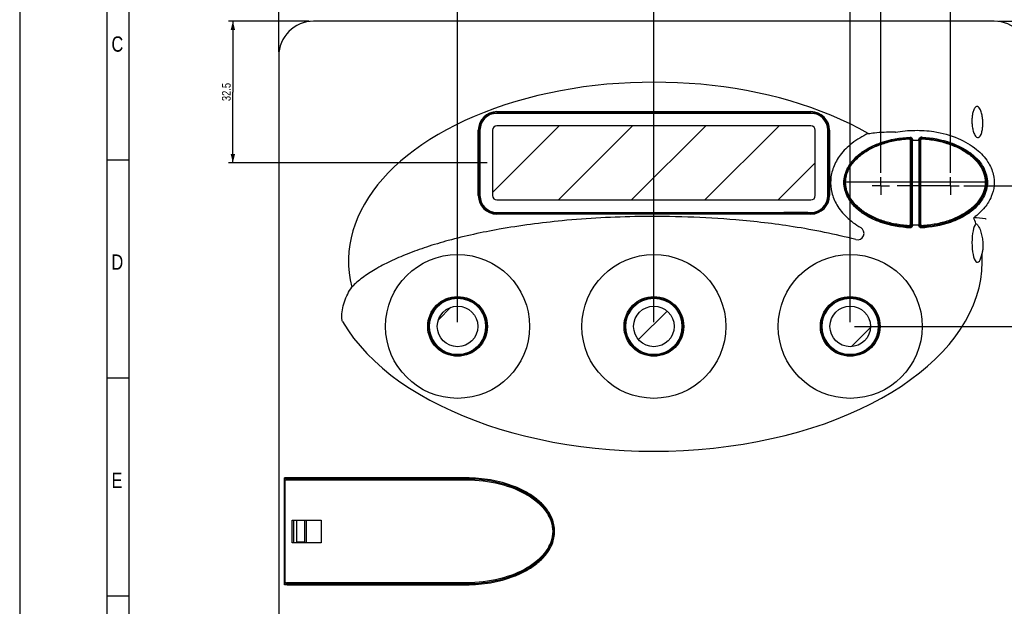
# Model space of a CAD drawing. Header units: millimetres. Extents: x 0 to 594, y 0 to 439.
# Tile 7 of 57: x 0 to 226, y 158 to 292. Entities that reach past the tile are written whole.
import ezdxf

# ---------------------------------------------------------------- set-up
doc = ezdxf.new("R2010")
doc.units = ezdxf.units.MM
doc.header["$LTSCALE"] = 32.67
doc.linetypes.add('CENTER', pattern=[0.6, 0.375, -0.075, 0.075, -0.075])
doc.layers.get('0').update_dxf_attribs({"linetype": 'CONTINUOUS'})
doc.layers.add('DEFAULT_1', color=7, linetype='CENTER')
doc.styles.get("Standard").update_dxf_attribs({"font": 'txt', "width": 0.8})
doc.dimstyles.new('DIMSTYLE_1', dxfattribs={"dimtxt": 2, "dimasz": 2, "dimexe": 0.18, "dimexo": 0.0625, "dimgap": 0.09, "dimtad": 1, "dimdsep": 46, "dimtxsty": 'Standard', "dimblk": '_FILLED', "dimblk1": '_FILLED', "dimblk2": '_FILLED', "dimcen": 0.09, "dimadec": 0, "dimazin": 0, "dimtp": 0.01, "dimtm": 0.01, "dimtfac": 1, "dimtofl": 0, "dimtmove": 0, "dimatfit": 3, "dimldrblk": '_FILLED', "dimfxl": 0, "dimtolj": 1, "dimarcsym": 0})

# ---------------------------------------------------------------- blocks, each defined once
blk = doc.blocks.new('_FILLED')
at = {"color": 0, "linetype": 'ByBlock'}
blk.add_solid([(0, 0), (-1, 0.25), (-1, -0.25)], dxfattribs=at)
blk = doc.blocks.new('*D1')
at = {"color": 2, "linetype": 'Continuous'}
for p, q in [((59.38, 284.89), (59.38, 314.46)), ((231.38, 284.89), (231.38, 314.46)), ((59.38, 313.46), (145.38, 313.46)), ((231.38, 313.46), (145.38, 313.46))]:
    blk.add_line(p, q, dxfattribs=at)
at = {"color": 2, "linetype": 'Continuous', "xscale": 2, "yscale": 2, "zscale": 2, "rotation": 180}
blk.add_blockref('_FILLED', (59.38, 313.46), dxfattribs=at)
at = {"color": 2, "linetype": 'Continuous', "xscale": 2, "yscale": 2, "zscale": 2}
blk.add_blockref('_FILLED', (231.38, 313.46), dxfattribs=at)
at = {"color": 2, "linetype": 'Continuous', "insert": (145.38, 315.96), "char_height": 2, "width": 4.8, "attachment_point": 2, "line_spacing_factor": 0.9}
blk.add_mtext('172', dxfattribs=at)
blk = doc.blocks.new('*D6')
at = {"color": 2, "linetype": 'Continuous'}
for p, q in [((145.38, 222.89), (145.38, 304.74)), ((190.38, 222.89), (190.38, 304.74)), ((145.38, 303.74), (167.88, 303.74)), ((190.38, 303.74), (167.88, 303.74))]:
    blk.add_line(p, q, dxfattribs=at)
at = {"color": 2, "linetype": 'Continuous', "xscale": 2, "yscale": 2, "zscale": 2, "rotation": 180}
blk.add_blockref('_FILLED', (145.38, 303.74), dxfattribs=at)
at = {"color": 2, "linetype": 'Continuous', "xscale": 2, "yscale": 2, "zscale": 2}
blk.add_blockref('_FILLED', (190.38, 303.74), dxfattribs=at)
at = {"color": 2, "linetype": 'Continuous', "insert": (167.88, 306.24), "char_height": 2, "width": 3.2, "attachment_point": 2, "line_spacing_factor": 0.9}
blk.add_mtext('45', dxfattribs=at)
blk = doc.blocks.new('*D7')
at = {"color": 2, "linetype": 'Continuous'}
for p, q in [((100.38, 222.89), (100.38, 304.74)), ((145.38, 222.89), (145.38, 304.74)), ((100.38, 303.74), (122.88, 303.74)), ((145.38, 303.74), (122.88, 303.74))]:
    blk.add_line(p, q, dxfattribs=at)
at = {"color": 2, "linetype": 'Continuous', "xscale": 2, "yscale": 2, "zscale": 2, "rotation": 180}
blk.add_blockref('_FILLED', (100.38, 303.74), dxfattribs=at)
at = {"color": 2, "linetype": 'Continuous', "xscale": 2, "yscale": 2, "zscale": 2}
blk.add_blockref('_FILLED', (145.38, 303.74), dxfattribs=at)
at = {"color": 2, "linetype": 'Continuous', "insert": (122.88, 306.24), "char_height": 2, "width": 3.2, "attachment_point": 2, "line_spacing_factor": 0.9}
blk.add_mtext('45', dxfattribs=at)
blk = doc.blocks.new('*D8')
at = {"color": 2, "linetype": 'Continuous'}
for p, q in [((190.38, 222.89), (190.38, 304.74)), ((231.38, 284.89), (231.38, 304.74)), ((190.38, 303.74), (210.88, 303.74)), ((231.38, 303.74), (210.88, 303.74))]:
    blk.add_line(p, q, dxfattribs=at)
at = {"color": 2, "linetype": 'Continuous', "xscale": 2, "yscale": 2, "zscale": 2, "rotation": 180}
blk.add_blockref('_FILLED', (190.38, 303.74), dxfattribs=at)
at = {"color": 2, "linetype": 'Continuous', "xscale": 2, "yscale": 2, "zscale": 2}
blk.add_blockref('_FILLED', (231.38, 303.74), dxfattribs=at)
at = {"color": 2, "linetype": 'Continuous', "insert": (210.88, 306.24), "char_height": 2, "width": 3.2, "attachment_point": 2, "line_spacing_factor": 0.9}
blk.add_mtext('41', dxfattribs=at)
blk = doc.blocks.new('*D9')
at = {"color": 2, "linetype": 'Continuous'}
for p, q in [((59.38, 284.89), (59.38, 304.74)), ((100.38, 222.89), (100.38, 304.74)), ((59.38, 303.74), (79.88, 303.74)), ((100.38, 303.74), (79.88, 303.74))]:
    blk.add_line(p, q, dxfattribs=at)
at = {"color": 2, "linetype": 'Continuous', "xscale": 2, "yscale": 2, "zscale": 2, "rotation": 180}
blk.add_blockref('_FILLED', (59.38, 303.74), dxfattribs=at)
at = {"color": 2, "linetype": 'Continuous', "xscale": 2, "yscale": 2, "zscale": 2}
blk.add_blockref('_FILLED', (100.38, 303.74), dxfattribs=at)
at = {"color": 2, "linetype": 'Continuous', "insert": (79.88, 306.24), "char_height": 2, "width": 3.2, "attachment_point": 2, "line_spacing_factor": 0.9}
blk.add_mtext('41', dxfattribs=at)
blk = doc.blocks.new('*D33')
at = {"color": 2, "linetype": 'Continuous'}
for p, q in [((213.38, 257.09), (213.38, 297.67)), ((213.38, 296.67), (222.38, 296.67)), ((231.38, 296.67), (222.38, 296.67)), ((231.38, 284.89), (231.38, 297.67))]:
    blk.add_line(p, q, dxfattribs=at)
at = {"color": 2, "linetype": 'Continuous', "xscale": 2, "yscale": 2, "zscale": 2, "rotation": 180}
blk.add_blockref('_FILLED', (213.38, 296.67), dxfattribs=at)
at = {"color": 2, "linetype": 'Continuous', "xscale": 2, "yscale": 2, "zscale": 2}
blk.add_blockref('_FILLED', (231.38, 296.67), dxfattribs=at)
at = {"color": 2, "linetype": 'Continuous', "insert": (222.38, 299.17), "char_height": 2, "width": 3.2, "attachment_point": 2, "line_spacing_factor": 0.9}
blk.add_mtext('18', dxfattribs=at)
blk = doc.blocks.new('*D34')
at = {"color": 2, "linetype": 'Continuous'}
for p, q in [((197.38, 257.09), (197.38, 297.67)), ((197.38, 296.67), (205.38, 296.67)), ((213.38, 296.67), (205.38, 296.67)), ((213.38, 257.09), (213.38, 297.67))]:
    blk.add_line(p, q, dxfattribs=at)
at = {"color": 2, "linetype": 'Continuous', "xscale": 2, "yscale": 2, "zscale": 2, "rotation": 180}
blk.add_blockref('_FILLED', (197.38, 296.67), dxfattribs=at)
at = {"color": 2, "linetype": 'Continuous', "xscale": 2, "yscale": 2, "zscale": 2}
blk.add_blockref('_FILLED', (213.38, 296.67), dxfattribs=at)
at = {"color": 2, "linetype": 'Continuous', "insert": (205.38, 299.17), "char_height": 2, "width": 3.2, "attachment_point": 2, "line_spacing_factor": 0.9}
blk.add_mtext('16', dxfattribs=at)
blk = doc.blocks.new('*D35')
at = {"color": 2, "linetype": 'Continuous'}
for p, q in [((224.38, 291.89), (240.15, 291.89)), ((239.15, 291.89), (239.15, 272.99)), ((239.15, 254.09), (239.15, 272.99)), ((216.38, 254.09), (240.15, 254.09))]:
    blk.add_line(p, q, dxfattribs=at)
at = {"color": 2, "linetype": 'Continuous', "xscale": 2, "yscale": 2, "zscale": 2}
for p, rotation in [((239.15, 291.89), 90), ((239.15, 254.09), 270)]:
    blk.add_blockref('_FILLED', p, dxfattribs=dict(at, rotation=rotation))
at = {"color": 2, "linetype": 'Continuous', "insert": (236.65, 272.99), "char_height": 2, "width": 6.4, "attachment_point": 2, "rotation": 90, "line_spacing_factor": 0.9}
blk.add_mtext('37.8', dxfattribs=at)
blk = doc.blocks.new('*D36')
at = {"color": 2, "linetype": 'Continuous'}
for p, q in [((66.38, 291.89), (47.87, 291.89)), ((48.87, 291.89), (48.87, 275.64)), ((48.87, 259.39), (48.87, 275.64)), ((107.13, 259.39), (47.87, 259.39))]:
    blk.add_line(p, q, dxfattribs=at)
at = {"color": 2, "linetype": 'Continuous', "xscale": 2, "yscale": 2, "zscale": 2}
for p, rotation in [((48.87, 291.89), 90), ((48.87, 259.39), 270)]:
    blk.add_blockref('_FILLED', p, dxfattribs=dict(at, rotation=rotation))
at = {"color": 2, "linetype": 'Continuous', "insert": (46.37, 275.64), "char_height": 2, "width": 6.4, "attachment_point": 2, "rotation": 90, "line_spacing_factor": 0.9}
blk.add_mtext('32.5', dxfattribs=at)
blk = doc.blocks.new('*D37')
at = {"color": 2, "linetype": 'Continuous'}
for p, q in [((191.38, 221.89), (244.15, 221.89)), ((243.15, 221.89), (243.15, 156.39)), ((243.15, 90.89), (243.15, 156.39)), ((196.63, 90.89), (244.15, 90.89))]:
    blk.add_line(p, q, dxfattribs=at)
at = {"color": 2, "linetype": 'Continuous', "xscale": 2, "yscale": 2, "zscale": 2}
for p, rotation in [((243.15, 221.89), 90), ((243.15, 90.89), 270)]:
    blk.add_blockref('_FILLED', p, dxfattribs=dict(at, rotation=rotation))
at = {"color": 2, "linetype": 'Continuous', "insert": (240.65, 156.39), "char_height": 2, "width": 4.8, "attachment_point": 2, "rotation": 90, "line_spacing_factor": 0.9}
blk.add_mtext('131', dxfattribs=at)

msp = doc.modelspace()

# ---------------------------------------------------------------- linework, layer by layer
at = {"color": 7, "linetype": 'Continuous'}
for p, q in [((0, 420), (0, 0)), ((25, 410), (25, 10)), ((223.375, 291.886), (67.375, 291.886)), ((59.375, 283.886), (59.375, 155.386)), ((109.375, 271.136), (181.375, 271.136)), ((109.375, 270.886), (181.375, 270.886)), ((110.125, 270.784), (109.375, 270.784)), ((181.375, 270.749), (109.375, 270.749)), ((110.125, 270.784), (110.125, 270.773)), ((110.125, 270.773), (115.625, 270.773)), ((115.625, 270.784), (115.625, 270.773)), ((175.125, 270.784), (115.625, 270.784)), ((175.125, 270.784), (175.125, 270.773)), ((180.625, 270.773), (175.125, 270.773)), ((180.625, 270.784), (180.625, 270.773)), ((181.375, 270.784), (180.625, 270.784)), ((105.125, 251.886), (105.125, 266.886)), ((105.375, 251.886), (105.375, 266.886)), ((105.477, 266.886), (105.477, 251.886)), ((105.512, 266.886), (105.512, 251.886)), ((185.238, 251.886), (185.238, 266.886)), ((185.273, 251.886), (185.273, 266.886)), ((185.375, 266.886), (185.375, 251.886)), ((185.625, 266.886), (185.625, 251.886)), ((204.125, 264.645), (204.125, 245.228)), ((204.305, 244.967), (204.305, 264.805)), ((204.373, 264.805), (204.373, 264.517)), ((204.373, 264.518), (204.623, 264.566)), ((204.623, 264.805), (204.623, 264.566)), ((204.623, 264.566), (206.127, 264.566)), ((206.127, 264.566), (206.127, 264.805)), ((206.377, 264.518), (206.127, 264.566)), ((206.377, 264.517), (206.377, 264.805)), ((206.445, 264.805), (206.445, 244.967)), ((206.525, 245.228), (206.525, 264.645)), ((196.375, 263.335), (196.375, 263.217)), ((198.375, 263.937), (198.375, 264.053)), ((212.375, 263.908), (212.375, 264.053)), ((214.375, 263.335), (214.375, 263.175)), ((25, 260), (20, 260)), ((191.811, 260.29), (191.808, 260.282)), ((218.839, 260.29), (218.843, 260.282)), ((191.812, 249.583), (191.808, 249.591)), ((218.479, 248.911), (218.62, 249.04)), ((218.839, 249.582), (218.843, 249.591)), ((109.375, 248.024), (181.375, 248.024)), ((109.375, 247.989), (110.125, 247.989)), ((181.375, 247.886), (109.375, 247.886)), ((181.375, 247.636), (109.375, 247.636)), ((110.125, 247.989), (110.125, 248)), ((110.125, 248), (115.625, 248)), ((115.625, 247.989), (115.625, 248)), ((115.625, 247.989), (175.125, 247.989)), ((175.125, 247.989), (175.125, 248)), ((180.625, 248), (175.125, 248)), ((180.625, 247.989), (180.625, 248)), ((180.625, 247.989), (181.375, 247.989)), ((196.375, 246.686), (196.375, 246.438)), ((214.375, 246.686), (214.375, 246.437)), ((198.375, 245.72), (198.375, 245.937)), ((204.373, 245.259), (204.373, 244.967)), ((204.623, 245.206), (204.623, 244.967)), ((204.623, 245.206), (206.127, 245.206)), ((206.127, 244.967), (206.127, 245.206)), ((206.377, 244.967), (206.377, 245.259)), ((212.375, 245.72), (212.375, 245.963)), ((98.421, 228.084), (98.423, 228.077)), ((102.329, 228.084), (102.327, 228.077)), ((143.421, 228.084), (143.423, 228.077)), ((147.329, 228.084), (147.327, 228.077)), ((188.421, 228.084), (188.423, 228.077)), ((192.329, 228.084), (192.327, 228.077)), ((98.421, 215.689), (98.423, 215.696)), ((102.329, 215.689), (102.327, 215.696)), ((143.421, 215.689), (143.423, 215.696)), ((147.329, 215.689), (147.327, 215.696)), ((188.421, 215.689), (188.423, 215.696)), ((192.329, 215.689), (192.327, 215.696)), ((25, 210), (20, 210)), ((61.261, 187.14), (60.719, 187.139)), ((60.719, 186.437), (60.719, 187.139)), ((102.375, 186.886), (61.012, 186.886)), ((61.153, 186.686), (102.375, 186.686)), ((64.82, 187.142), (61.261, 187.14)), ((102.364, 187.142), (64.82, 187.142)), ((121.506, 178.386), (121.272, 178.386)), ((62.486, 177.486), (69.072, 177.486)), ((62.486, 172.286), (62.486, 177.486)), ((62.875, 172.286), (62.875, 177.486)), ((63.425, 177.386), (63.425, 172.386)), ((65.325, 177.386), (63.425, 177.386)), ((65.325, 172.386), (65.325, 177.386)), ((65.675, 177.486), (65.675, 172.286)), ((69.072, 177.486), (69.072, 172.286)), ((121.713, 177.886), (121.522, 177.886)), ((69.072, 172.286), (62.486, 172.286)), ((65.325, 172.386), (63.425, 172.386)), ((121.522, 171.886), (121.715, 171.886)), ((121.506, 171.386), (121.275, 171.386)), ((60.737, 162.637), (60.736, 163.336)), ((60.804, 163.336), (60.811, 163.285)), ((60.811, 163.285), (60.849, 163.212)), ((61.026, 162.886), (102.375, 162.886)), ((102.375, 163.086), (61.17, 163.086)), ((61.279, 162.637), (64.838, 162.638)), ((64.838, 162.638), (102.364, 162.638)), ((25, 160), (20, 160))]:
    msp.add_line(p, q, dxfattribs=at)
at = {"color": 2, "linetype": 'Continuous'}
for p, q in [((20, 415), (20, 5)), ((108.375, 252.591), (123.671, 267.886)), ((123.472, 250.886), (140.472, 267.886)), ((140.272, 250.886), (157.272, 267.886)), ((157.073, 250.886), (174.073, 267.886)), ((173.874, 250.886), (182.375, 259.388)), ((95.976, 223.391), (98.846, 226.261)), ((141.855, 218.868), (148.396, 225.408)), ((190.643, 217.252), (195.003, 221.612))]:
    msp.add_line(p, q, dxfattribs=at)
at = {"color": 4, "linetype": 'Continuous'}
for p, q in [((108.375, 266.886), (108.375, 251.886)), ((181.375, 267.886), (109.375, 267.886)), ((182.375, 251.886), (182.375, 266.886)), ((109.375, 250.886), (181.375, 250.886))]:
    msp.add_line(p, q, dxfattribs=at)
at = {"color": 40, "linetype": 'Continuous'}
msp.add_line((221.325, 254.936), (189.325, 254.936), dxfattribs=at)
at = {"color": 7, "linetype": 'Continuous'}
for points in [[(60.829, 186.557), (60.793, 186.485), (60.787, 186.436)], [(60.787, 186.436), (60.795, 178.782), (60.8, 170.979), (60.804, 163.336)], [(61.153, 186.686), (61.091, 186.683), (60.982, 186.66), (60.893, 186.617), (60.829, 186.557)], [(60.849, 163.212), (60.918, 163.151), (61.012, 163.109), (61.12, 163.089), (61.17, 163.086)]]:
    msp.add_lwpolyline(points, dxfattribs=at)
for centre, radius in [((100.375, 221.886), 16.5), ((145.375, 221.886), 16.5), ((190.375, 221.886), 16.5), ((100.375, 221.886), 6.85), ((100.375, 221.886), 6.6), ((100.375, 221.886), 6.48), ((145.375, 221.886), 6.85), ((145.375, 221.886), 6.6), ((145.375, 221.886), 6.48), ((190.375, 221.886), 6.85), ((190.375, 221.886), 6.6), ((190.375, 221.886), 6.48)]:
    msp.add_circle(centre, radius, dxfattribs=at)
at = {"color": 4, "linetype": 'Continuous'}
for centre in [(100.375, 221.886), (145.375, 221.886), (190.375, 221.886)]:
    msp.add_circle(centre, 4.65, dxfattribs=at)
at = {"color": 7, "linetype": 'Continuous'}
for centre, radius, start, end in [((67.375, 283.886), 8, 90, 180), ((223.375, 283.886), 8, 0, 90), ((109.375, 266.886), 4.25, 90, 180), ((109.375, 266.886), 4, 90, 180), ((181.375, 266.886), 4.25, 0, 90), ((181.375, 266.886), 4, 0, 90), ((109.375, 266.886), 3.898, 90, 180), ((109.375, 266.886), 3.863, 90, 180), ((181.375, 266.886), 3.898, 0, 90), ((181.375, 266.886), 3.863, 0, 90), ((205.376, 239.452), 25.564, 92.82477, 93.41282), ((203.875, 264.645), 0.25, 0, 93.28756), ((204.125, 264.805), 0.248, 359.99927, 92.82554), ((204.125, 264.805), 0.18, 0, 92.8248), ((-2536.408, 254.888), 2740.798, 359.798703, 0.201297), ((2941.647, 254.888), 2735.287, 179.798296, 180.201704), ((206.625, 264.805), 0.248, 87.17312, 180.00073), ((206.625, 264.805), 0.18, 87.17385, 180), ((206.775, 264.645), 0.25, 86.7125, 180), ((205.374, 239.448), 25.568, 86.80907, 87.17386), ((205.36, 239.16), 25.923, 86.79997, 87.17474), ((205.254, 237.897), 27.44, 86.69358, 87.08444), ((203.691, 245.946), 18.828, 112.86524, 113.13808), ((204.2, 244.679), 20.231, 106.73414, 112.75502), ((206.55, 244.678), 20.231, 67.24393, 73.26472), ((207.059, 245.945), 18.829, 66.86125, 67.13371), ((199.382, 252.608), 10.845, 135.11649, 135.81969), ((199.493, 252.497), 11.002, 134.57781, 135.11688), ((199.729, 252.256), 11.338, 132.5402, 134.57026), ((200.105, 251.846), 11.895, 130.47661, 132.53974), ((200.368, 251.54), 12.299, 129.68894, 130.48361), ((210.338, 251.487), 12.367, 49.8617, 50.43557), ((210.448, 251.617), 12.197, 49.25576, 49.86178), ((210.637, 251.835), 11.909, 47.81937, 49.25906), ((210.953, 252.183), 11.438, 45.81058, 47.82311), ((210.607, 251.921), 11.909, 44.09146, 46.20357), ((211.269, 252.509), 10.984, 44.35507, 45.80666), ((211.303, 252.591), 10.943, 41.29143, 44.10317), ((109.375, 251.886), 4.25, 180, 270), ((109.375, 251.886), 4, 180, 270), ((109.375, 251.886), 3.898, 180, 270), ((109.375, 251.886), 3.863, 180, 270), ((181.375, 251.886), 4.25, 270, 360), ((181.375, 251.886), 4, 270, 360), ((181.375, 251.886), 3.898, 270, 360), ((181.375, 251.886), 3.863, 270, 360), ((199.415, 257.197), 10.891, 224.35013, 225.07002), ((199.667, 257.452), 11.249, 225.07724, 227.12274), ((200.045, 257.86), 11.805, 227.12322, 229.20265), ((210.38, 258.236), 12.303, 309.69079, 310.45936), ((210.477, 258.121), 12.152, 310.46036, 310.74422), ((210.667, 257.903), 11.863, 310.73825, 312.51618), ((208.827, 259.715), 14.486, 312.53303, 313.79458), ((211.016, 257.522), 11.346, 312.51447, 314.54316), ((210.459, 258.001), 12.12, 313.83385, 315.90405), ((211.317, 257.216), 10.917, 314.54815, 315.8193), ((211.187, 257.287), 11.1, 315.93164, 318.68907), ((203.692, 263.827), 18.829, 246.85877, 247.13195), ((204.202, 265.094), 20.232, 247.24217, 253.26283), ((206.549, 265.094), 20.231, 286.73599, 292.75673), ((207.059, 263.827), 18.829, 292.86695, 293.14052), ((215.829, 200.062), 46.827, 83.17953, 86.51127), ((192.034, 243.251), 1.5, 255.24248, 59.81777), ((205.378, 270.321), 25.564, 266.56351, 267.17168), ((203.875, 245.228), 0.25, 266.7125, 360), ((204.125, 244.967), 0.248, 267.17091, 0.00073), ((204.125, 244.967), 0.18, 267.17164, 360), ((206.625, 244.967), 0.248, 179.99927, 272.82772), ((206.625, 244.967), 0.18, 180, 272.82698), ((206.775, 245.228), 0.25, 180, 273.28756), ((205.373, 270.324), 25.568, 272.82697, 273.2119), ((205.36, 270.608), 25.92, 272.826, 273.22746), ((100.375, 221.886), 6.498, 107.5, 252.5), ((100.375, 221.886), 6.491, 72.5, 107.5), ((100.375, 221.886), 6.498, 287.5, 72.5), ((145.375, 221.886), 6.498, 107.5, 252.5), ((145.375, 221.886), 6.491, 72.5, 107.5), ((145.375, 221.886), 6.498, 287.5, 72.5), ((190.375, 221.886), 6.498, 107.5, 252.5), ((190.375, 221.886), 6.491, 72.5, 107.5), ((190.375, 221.886), 6.498, 287.5, 72.5), ((100.375, 221.886), 6.491, 252.5, 287.5), ((145.375, 221.886), 6.491, 252.5, 287.5), ((190.375, 221.886), 6.491, 252.5, 287.5), ((88.152, 218.752), 41.857, 229.04997, 229.57955), ((113.452, 174.296), 8.832, 27.60498, 28.57952), ((113.55, 174.347), 8.722, 26.93441, 27.60433), ((113.743, 174.444), 8.507, 24.16992, 26.94302), ((113.907, 174.519), 8.326, 23.85823, 24.16095), ((113.827, 174.485), 8.613, 23.94633, 25.08893), ((113.97, 174.548), 8.456, 22.2637, 23.94791), ((114.006, 174.566), 8.662, 21.80544, 25.20987), ((113.707, 175.347), 8.547, 333.06126, 335.17142), ((113.873, 175.269), 8.364, 335.17567, 336.14082), ((113.827, 175.288), 8.612, 334.9173, 336.05077), ((113.97, 175.225), 8.456, 336.04915, 337.73828), ((113.999, 175.217), 8.67, 334.75546, 338.0779), ((88.306, 130.93), 42.017, 130.4862, 131.00766), ((61.108, -30.749), 193.386, 89.9495, 90.11018)]:
    msp.add_arc(centre, radius, start, end, dxfattribs=at)
at = {"color": 4, "linetype": 'Continuous'}
for centre, start, end in [((109.375, 266.886), 90, 180), ((181.375, 266.886), 0, 90), ((109.375, 251.886), 180, 270), ((181.375, 251.886), 270, 360)]:
    msp.add_arc(centre, 1, start, end, dxfattribs=at)
at = {"color": 7, "linetype": 'Continuous'}
for centre, major_axis, ratio, start_param, end_param in [((145.375, 236.886), (70, 0), 0.5857143, 0.7932819, 3.2876423), ((145.375, 236.886), (75.273, 0), 0.5797101, 0.1979445, 0.2292554), ((219.525, 241.111), (0, 4.535), 0.2756374, 0.2814051, 4.1507505), ((145.375, 236.886), (75.273, 0), 0.5797101, -2.8172022, 0.0414801)]:
    msp.add_ellipse(centre, major_axis=major_axis, ratio=ratio, start_param=start_param, end_param=end_param, dxfattribs=at)
for points, knots in [([(219.525, 272.295), (219.448, 272.312), (219.281, 272.302), (219.076, 272.173), (218.918, 271.995), (218.751, 271.727), (218.598, 271.363), (218.469, 270.908), (218.378, 270.444), (218.297, 269.818), (218.275, 269.344), (218.275, 269.029)], [0, 0, 0, 0, 0.0626336, 0.1250867, 0.1876308, 0.2500501, 0.374853, 0.4997719, 0.6247684, 0.7498241, 1, 1, 1, 1]), ([(220.775, 268.474), (220.775, 268.823), (220.74, 269.522), (220.576, 270.557), (220.315, 271.402), (219.978, 272.005), (219.694, 272.258), (219.525, 272.295)], [0, 0, 0, 0, 0.2502311, 0.5005871, 0.7508938, 0.8761833, 1, 1, 1, 1]), ([(218.275, 269.029), (218.275, 268.679), (218.311, 267.977), (218.475, 266.938), (218.736, 266.089), (219.073, 265.482), (219.356, 265.226), (219.525, 265.188)], [0, 0, 0, 0, 0.2502222, 0.500589, 0.7509188, 0.8762114, 1, 1, 1, 1]), ([(194.481, 266.105), (194.959, 266.182), (196.912, 266.445), (198.888, 266.521), (200.373, 266.484)], [0, 0, 0, 0, 0.2459526, 1, 1, 1, 1]), ([(200.758, 266.444), (202.206, 266.702), (204.416, 266.896), (207.358, 266.824), (208.824, 266.675), (209.551, 266.559)], [0, 0, 0, 0, 0.4998217, 0.7499356, 1, 1, 1, 1]), ([(209.551, 266.559), (211.458, 266.256), (214.943, 265.3), (219.212, 262.843), (221.957, 259.913), (223.275, 256.956), (223.488, 254.169), (222.805, 251.521), (221.211, 248.947), (219.62, 247.494), (218.679, 246.803)], [0, 0, 0, 0, 0.198357, 0.3668745, 0.4997751, 0.6036981, 0.69316, 0.7815583, 0.8800671, 1, 1, 1, 1]), ([(219.525, 265.188), (219.603, 265.171), (219.77, 265.181), (219.975, 265.313), (220.133, 265.492), (220.3, 265.762), (220.452, 266.129), (220.582, 266.586), (220.673, 267.053), (220.753, 267.681), (220.775, 268.157), (220.775, 268.474)], [0, 0, 0, 0, 0.0626056, 0.1250599, 0.1875953, 0.2500236, 0.374849, 0.4997826, 0.6247862, 0.7498422, 1, 1, 1, 1]), ([(194.481, 266.106), (193.163, 265.495), (190.808, 264.106), (188.073, 261.419), (186.407, 258.497), (185.743, 255.501), (186.019, 252.501), (187.26, 249.541), (189.541, 246.747), (191.608, 245.23), (192.788, 244.546)], [0, 0, 0, 0, 0.1562682, 0.2912339, 0.4080256, 0.513122, 0.6164866, 0.7271483, 0.8533394, 1, 1, 1, 1]), ([(188.928, 254.886), (188.929, 255.444), (189.076, 256.612), (189.761, 258.345), (190.952, 260.04), (192.651, 261.615), (194.839, 263.002), (198.6, 264.615), (201.835, 265.186), (204.101, 265.301)], [0, 0, 0, 0, 0.0832611, 0.1739816, 0.2757819, 0.3902017, 0.5180088, 0.6609409, 1, 1, 1, 1]), ([(189.177, 254.886), (189.177, 255.705), (189.506, 257.357), (190.787, 259.498), (192.562, 261.233), (194.63, 262.593), (196.877, 263.626), (200.014, 264.617), (202.474, 264.971), (204.113, 265.052)], [0, 0, 0, 0, 0.1247079, 0.2496015, 0.3746525, 0.4997535, 0.6248772, 0.7500066, 1, 1, 1, 1]), ([(203.861, 244.978), (203.305, 245.01), (201.714, 245.154), (199.163, 245.638), (196.379, 246.568), (193.939, 247.82), (191.936, 249.345), (190.448, 251.085), (189.532, 252.973), (189.222, 254.936), (189.532, 256.9), (190.448, 258.788), (191.936, 260.528), (193.939, 262.053), (196.379, 263.305), (199.163, 264.235), (201.714, 264.718), (203.305, 264.862), (203.861, 264.894)], [0, 0, 0, 0, 0.035392, 0.1017646, 0.1681372, 0.2345097, 0.3008823, 0.3672549, 0.4336274, 0.5, 0.5663726, 0.6327451, 0.6991177, 0.7654903, 0.8318628, 0.8982354, 0.964608, 1, 1, 1, 1]), ([(203.854, 264.97), (203.382, 264.942), (201.532, 264.78), (199.699, 264.414), (198.375, 264.014)], [0, 0, 0, 0, 0.2550677, 1, 1, 1, 1]), ([(204.101, 265.302), (204.231, 265.308), (204.509, 265.208), (204.623, 264.936), (204.623, 264.805)], [0, 0, 0, 0, 0.4997633, 1, 1, 1, 1]), ([(204.623, 245.206), (204.632, 246.789), (204.634, 250.016), (204.645, 256.469), (204.635, 261.34), (204.623, 264.566)], [0, 0, 0, 0, 0.2452631, 0.5000366, 1, 1, 1, 1]), ([(206.127, 264.566), (206.116, 261.34), (206.105, 256.469), (206.117, 250.016), (206.118, 246.789), (206.127, 245.206)], [0, 0, 0, 0, 0.4999634, 0.7547369, 1, 1, 1, 1]), ([(206.127, 264.805), (206.127, 264.935), (206.241, 265.208), (206.519, 265.308), (206.65, 265.302)], [0, 0, 0, 0, 0.4997633, 1, 1, 1, 1]), ([(206.79, 264.894), (207.346, 264.862), (208.937, 264.718), (211.488, 264.235), (214.272, 263.305), (216.712, 262.053), (218.715, 260.528), (220.203, 258.788), (221.119, 256.9), (221.428, 254.936), (221.119, 252.973), (220.203, 251.085), (218.715, 249.345), (216.712, 247.82), (214.272, 246.568), (211.488, 245.638), (208.937, 245.154), (207.346, 245.01), (206.79, 244.978)], [0, 0, 0, 0, 0.035392, 0.1017646, 0.1681372, 0.2345097, 0.3008823, 0.3672549, 0.4336274, 0.5, 0.5663726, 0.6327451, 0.6991177, 0.7654903, 0.8318628, 0.8982354, 0.964608, 1, 1, 1, 1]), ([(212.375, 264.014), (211.934, 264.147), (210.107, 264.635), (208.223, 264.897), (206.797, 264.976)], [0, 0, 0, 0, 0.2441706, 1, 1, 1, 1]), ([(206.807, 265.043), (208.432, 264.952), (211.67, 264.466), (215.516, 263.001), (218.238, 261.192), (219.989, 259.463), (221.25, 257.336), (221.573, 255.698), (221.573, 254.886)], [0, 0, 0, 0, 0.2501199, 0.4999931, 0.6251538, 0.7502658, 0.8752219, 1, 1, 1, 1]), ([(206.837, 265.291), (209.076, 265.162), (212.272, 264.577), (215.985, 262.962), (218.145, 261.578), (219.823, 260.011), (220.999, 258.325), (221.676, 256.603), (221.822, 255.441), (221.823, 254.886)], [0, 0, 0, 0, 0.3383934, 0.4811971, 0.6090056, 0.7234964, 0.8254109, 0.9163619, 1, 1, 1, 1]), ([(196.293, 263.26), (195.937, 263.108), (194.605, 262.489), (193.348, 261.696), (192.514, 261.004)], [0, 0, 0, 0, 0.2628834, 1, 1, 1, 1]), ([(218.216, 261.021), (217.948, 261.242), (216.783, 262.125), (215.482, 262.822), (214.458, 263.259)], [0, 0, 0, 0, 0.2375149, 1, 1, 1, 1]), ([(191.605, 260.165), (191.407, 259.962), (190.683, 259.157), (190.096, 258.223), (189.786, 257.488)], [0, 0, 0, 0, 0.2625847, 1, 1, 1, 1]), ([(218.476, 260.864), (218.468, 260.871), (218.46, 260.883), (218.444, 260.891), (218.443, 260.895)], [0, 0, 0, 0, 0.7246978, 1, 1, 1, 1]), ([(218.85, 260.517), (218.811, 260.555), (218.687, 260.672), (218.561, 260.786), (218.476, 260.864)], [0, 0, 0, 0, 0.3198909, 1, 1, 1, 1]), ([(219.901, 259.295), (219.841, 259.372), (219.596, 259.681), (219.331, 259.975), (219.123, 260.188)], [0, 0, 0, 0, 0.2457142, 1, 1, 1, 1]), ([(220.368, 258.71), (220.368, 258.707), (220.355, 258.733), (220.342, 258.744), (220.311, 258.794), (220.275, 258.847), (220.228, 258.914), (220.158, 259.015), (220.061, 259.15), (219.936, 259.315), (219.759, 259.539), (219.62, 259.704), (219.525, 259.813)], [0, 0, 0, 0, 0.0071555, 0.0300302, 0.0670765, 0.116491, 0.1755367, 0.2411478, 0.3833009, 0.53395, 0.6886239, 1, 1, 1, 1]), ([(189.786, 257.488), (189.611, 257.073), (189.34, 256.219), (189.245, 255.326), (189.245, 254.886)], [0, 0, 0, 0, 0.505858, 1, 1, 1, 1]), ([(220.948, 257.527), (220.882, 257.681), (220.591, 258.302), (220.217, 258.884), (219.901, 259.295)], [0, 0, 0, 0, 0.2433926, 1, 1, 1, 1]), ([(221.505, 254.886), (221.505, 255.333), (221.408, 256.24), (221.128, 257.107), (220.948, 257.527)], [0, 0, 0, 0, 0.4939651, 1, 1, 1, 1]), ([(204.101, 244.471), (201.835, 244.586), (198.601, 245.157), (194.84, 246.77), (192.653, 248.157), (190.954, 249.73), (189.763, 251.425), (189.077, 253.159), (188.929, 254.328), (188.928, 254.886)], [0, 0, 0, 0, 0.338996, 0.4818916, 0.6096827, 0.7240869, 0.8258621, 0.916611, 1, 1, 1, 1]), ([(204.113, 244.72), (202.474, 244.801), (200.014, 245.155), (196.877, 246.147), (194.63, 247.179), (192.562, 248.539), (190.787, 250.275), (189.506, 252.416), (189.177, 254.068), (189.177, 254.886)], [0, 0, 0, 0, 0.2499933, 0.3751226, 0.5002462, 0.6253471, 0.750398, 0.8752913, 1, 1, 1, 1]), ([(189.245, 254.886), (189.245, 254.674), (189.288, 253.815), (189.507, 252.968), (189.751, 252.368)], [0, 0, 0, 0, 0.2471427, 1, 1, 1, 1]), ([(221.822, 254.886), (221.822, 254.329), (221.674, 253.16), (220.989, 251.428), (219.799, 249.732), (218.099, 248.158), (215.912, 246.771), (212.151, 245.157), (208.916, 244.586), (206.65, 244.471)], [0, 0, 0, 0, 0.0832609, 0.1739813, 0.2757814, 0.3902012, 0.5180082, 0.6609404, 1, 1, 1, 1]), ([(221.573, 254.886), (221.573, 254.075), (221.25, 252.439), (219.991, 250.312), (218.241, 248.583), (215.522, 246.774), (211.679, 245.309), (208.443, 244.821), (206.819, 244.729)], [0, 0, 0, 0, 0.1247779, 0.2497342, 0.3748462, 0.5000069, 0.7498799, 1, 1, 1, 1]), ([(220.983, 252.329), (221.069, 252.536), (221.366, 253.357), (221.505, 254.236), (221.505, 254.886)], [0, 0, 0, 0, 0.2555131, 1, 1, 1, 1]), ([(189.751, 252.368), (189.956, 251.864), (190.498, 250.868), (191.222, 249.999), (191.627, 249.584)], [0, 0, 0, 0, 0.4839397, 1, 1, 1, 1]), ([(219.525, 249.96), (219.62, 250.068), (219.759, 250.233), (219.936, 250.457), (220.061, 250.623), (220.158, 250.758), (220.229, 250.858), (220.275, 250.926), (220.311, 250.978), (220.343, 251.028), (220.355, 251.039), (220.368, 251.065), (220.368, 251.062)], [0, 0, 0, 0, 0.3114326, 0.4661248, 0.6167885, 0.758987, 0.8246022, 0.8835593, 0.9328973, 0.9700069, 0.9929475, 1, 1, 1, 1]), ([(219.921, 250.503), (220.031, 250.647), (220.443, 251.221), (220.783, 251.846), (220.983, 252.329)], [0, 0, 0, 0, 0.2577366, 1, 1, 1, 1]), ([(192.332, 248.923), (192.61, 248.683), (193.828, 247.724), (195.205, 246.978), (196.293, 246.513)], [0, 0, 0, 0, 0.2366262, 1, 1, 1, 1]), ([(214.458, 246.513), (214.813, 246.665), (216.146, 247.283), (217.403, 248.077), (218.237, 248.769)], [0, 0, 0, 0, 0.2628829, 1, 1, 1, 1]), ([(218.443, 248.877), (218.443, 248.882), (218.462, 248.891), (218.47, 248.903), (218.479, 248.911)], [0, 0, 0, 0, 0.2742647, 1, 1, 1, 1]), ([(219.146, 249.607), (219.216, 249.679), (219.487, 249.966), (219.742, 250.269), (219.921, 250.503)], [0, 0, 0, 0, 0.2544563, 1, 1, 1, 1]), ([(191.651, 241.797), (186.921, 243.024), (177.781, 244.871), (161.225, 246.787), (143.509, 247.376), (125.393, 246.419), (110.739, 244.487), (100.393, 242.251), (93.399, 240.175), (88.947, 238.581), (85.004, 236.878), (81.554, 235.062), (78.593, 233.124), (76.875, 231.673), (76.121, 230.919)], [0, 0, 0, 0, 0.1231461, 0.2345049, 0.4197607, 0.5690513, 0.691227, 0.7918629, 0.8354155, 0.8749982, 0.910959, 0.9435704, 0.9731189, 1, 1, 1, 1]), ([(221.384, 246.559), (221.399, 246.557), (221.46, 246.547), (221.521, 246.536), (221.567, 246.527)], [0, 0, 0, 0, 0.2368953, 1, 1, 1, 1]), ([(198.375, 245.758), (198.809, 245.627), (200.6, 245.148), (202.447, 244.886), (203.845, 244.802)], [0, 0, 0, 0, 0.2442199, 1, 1, 1, 1]), ([(204.623, 244.967), (204.623, 244.837), (204.509, 244.564), (204.231, 244.464), (204.101, 244.47)], [0, 0, 0, 0, 0.4997633, 1, 1, 1, 1]), ([(204.373, 245.254), (204.415, 245.246), (204.502, 245.25), (204.581, 245.214), (204.623, 245.206)], [0, 0, 0, 0, 0.496374, 1, 1, 1, 1]), ([(206.377, 245.254), (206.336, 245.246), (206.249, 245.249), (206.17, 245.214), (206.127, 245.206)], [0, 0, 0, 0, 0.4964668, 1, 1, 1, 1]), ([(206.65, 244.47), (206.519, 244.464), (206.241, 244.564), (206.127, 244.837), (206.127, 244.967)], [0, 0, 0, 0, 0.4997633, 1, 1, 1, 1]), ([(206.806, 244.796), (207.286, 244.823), (209.166, 244.982), (211.03, 245.352), (212.375, 245.758)], [0, 0, 0, 0, 0.2550833, 1, 1, 1, 1]), ([(219.178, 245.468), (219.211, 245.451), (219.341, 245.371), (219.451, 245.263), (219.525, 245.176)], [0, 0, 0, 0, 0.2451349, 1, 1, 1, 1]), ([(219.525, 245.176), (219.66, 245.02), (219.885, 244.665), (220.228, 243.904), (220.521, 242.894), (220.726, 241.653), (220.775, 240.815), (220.775, 240.397)], [0, 0, 0, 0, 0.1237083, 0.2486564, 0.4991583, 0.7497535, 1, 1, 1, 1]), ([(220.775, 240.397), (220.775, 240.11), (220.751, 239.539), (220.664, 238.969), (220.583, 238.696)], [0, 0, 0, 0, 0.5018092, 1, 1, 1, 1]), ([(73.837, 223.77), (73.809, 224.416), (73.898, 225.707), (74.394, 227.563), (75.15, 229.304), (75.781, 230.393), (76.121, 230.92)], [0, 0, 0, 0, 0.2545842, 0.505199, 0.7533039, 1, 1, 1, 1]), ([(74.028, 222.978), (73.959, 223.097), (73.88, 223.364), (73.843, 223.635), (73.838, 223.771)], [0, 0, 0, 0, 0.5038224, 1, 1, 1, 1]), ([(121.844, 178.256), (121.446, 179.1), (120.381, 180.669), (118.297, 182.567), (115.921, 184.075), (112.514, 185.627), (107.971, 186.836), (104.231, 187.139), (102.364, 187.142)], [0, 0, 0, 0, 0.1249676, 0.2500294, 0.3751171, 0.5002076, 0.7500605, 1, 1, 1, 1]), ([(121.627, 178.137), (121.413, 178.593), (120.298, 180.528), (116.886, 183.593), (110.228, 186.262), (104.993, 186.886), (102.375, 186.886)], [0, 0, 0, 0, 0.091339, 0.394226, 0.697113, 1, 1, 1, 1]), ([(121.796, 172.021), (122.179, 172.958), (122.572, 174.887), (122.179, 176.815), (121.796, 177.752)], [0, 0, 0, 0, 0.4999761, 1, 1, 1, 1]), ([(122.042, 171.98), (122.41, 172.895), (122.825, 174.881), (122.415, 176.868), (122.049, 177.784)], [0, 0, 0, 0, 0.5000403, 1, 1, 1, 1]), ([(102.375, 162.886), (104.993, 162.886), (110.228, 163.511), (116.886, 166.18), (120.299, 169.245), (121.414, 171.181), (121.627, 171.637)], [0, 0, 0, 0, 0.3028698, 0.6057395, 0.9086093, 1, 1, 1, 1]), ([(102.364, 162.638), (104.23, 162.641), (107.968, 162.943), (112.51, 164.152), (115.917, 165.703), (118.294, 167.21), (120.377, 169.107), (121.443, 170.675), (121.841, 171.519)], [0, 0, 0, 0, 0.24989, 0.4997372, 0.6248377, 0.7499416, 0.8750212, 1, 1, 1, 1])]:
    msp.add_open_spline(points, degree=3, knots=knots, dxfattribs=at)
for points in [[(200.373, 266.484), (200.466, 266.482), (200.559, 266.47), (200.65, 266.448)], [(200.758, 266.444), (200.723, 266.438), (200.685, 266.44), (200.65, 266.448)], [(60.736, 163.336), (60.734, 171.036), (60.728, 178.737), (60.719, 186.437)], [(102.375, 186.686), (104.977, 186.686), (110.181, 186.065), (116.785, 183.416), (121.166, 179.472), (122.68, 174.886), (121.166, 170.301), (116.785, 166.357), (110.181, 163.708), (104.977, 163.086), (102.375, 163.086)]]:
    msp.add_open_spline(points, degree=3, dxfattribs=at)
at = {"layer": 'DEFAULT_1', "color": 2, "linetype": 'CENTER'}
for p, q in [((197.375, 254.086), (197.375, 256.087)), ((213.375, 254.086), (213.375, 256.087)), ((197.375, 254.086), (195.375, 254.086)), ((197.375, 254.086), (197.375, 252.086)), ((197.375, 254.086), (199.375, 254.086)), ((213.375, 254.086), (200.202, 254.086)), ((213.375, 254.086), (213.375, 252.086)), ((213.375, 254.086), (215.375, 254.086))]:
    msp.add_line(p, q, dxfattribs=at)

# ---------------------------------------------------------------- texts
at = {"color": 2, "linetype": 'Continuous', "char_height": 3.5, "width": 2.8, "attachment_point": 1, "line_spacing_factor": 0.9}
for s, insert in [('C', (21.034, 288.389)), ('D', (21.034, 238.389)), ('E', (21.051, 188.352))]:
    msp.add_mtext(s, dxfattribs=dict(at, insert=insert))

# ---------------------------------------------------------------- dimensions: what is measured, and where the dimension line sits
at = {"color": 2, "linetype": 'Continuous'}
for base, p1, p2, picture, middle in [((231.375, 313.464), (59.375, 284.886), (231.375, 284.886), '*D1', (142.975, 314.964)), ((100.375, 303.741), (59.375, 284.886), (100.375, 222.886), '*D9', (78.275, 305.241)), ((231.375, 296.673), (213.375, 257.087), (231.375, 284.886), '*D33', (220.775, 298.173))]:
    dim = msp.add_linear_dim(base=base, p1=p1, p2=p2, dimstyle='DIMSTYLE_1', dxfattribs=at)
    dim.commit()
    dim.dimension.update_dxf_attribs({"geometry": picture, "text_midpoint": middle, "dimtype": 160})
for base, p1, p2, angle, picture, middle in [((100.375, 303.741), (145.375, 222.886), (100.375, 222.886), 180, '*D7', (121.275, 305.241)), ((145.375, 303.741), (190.375, 222.886), (145.375, 222.886), 180, '*D6', (166.275, 305.241)), ((190.375, 303.741), (231.375, 284.886), (190.375, 222.886), 180, '*D8', (209.275, 305.241)), ((197.375, 296.673), (213.375, 257.087), (197.375, 257.087), 180, '*D34', (203.775, 298.173)), ((48.874, 259.386), (66.375, 291.886), (107.125, 259.386), 270, '*D36', (48.808, 272.776)), ((239.148, 254.086), (224.375, 291.886), (216.375, 254.086), 270, '*D35', (239.082, 270.126)), ((243.155, 221.886), (196.625, 90.886), (191.375, 221.886), 90, '*D37', (242.73, 154.241))]:
    dim = msp.add_linear_dim(base=base, p1=p1, p2=p2, angle=angle, dimstyle='DIMSTYLE_1', dxfattribs=at)
    dim.commit()
    dim.dimension.update_dxf_attribs({"geometry": picture, "text_midpoint": middle, "dimtype": 160})

doc.saveas('drawing.dxf')
